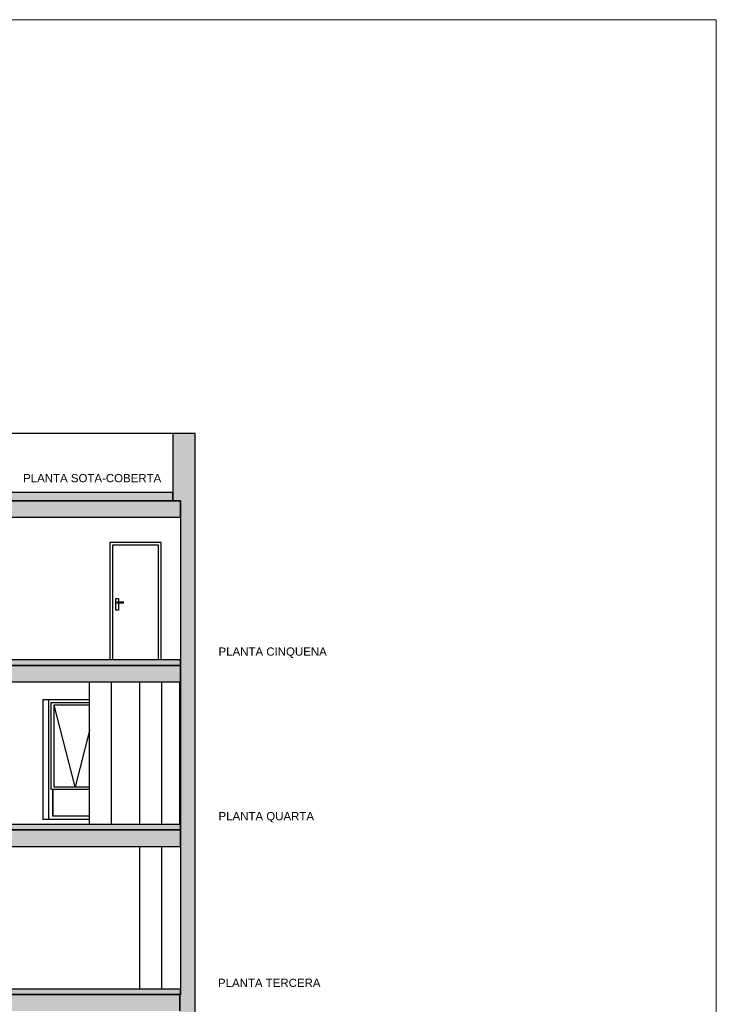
# Model space of a CAD drawing. Header units: metres. Extents: x -1 to 518, y -65 to 31.
# Tile 26 of 26: x 505 to 518, y -43 to -25. Entities that reach past the tile are written whole.
import ezdxf

# ---------------------------------------------------------------- set-up
doc = ezdxf.new("R2010")
doc.units = ezdxf.units.M
doc.linetypes.add('CONTINUA', pattern=[0])
doc.layers.add('+++++ CÀLCUL SECCIÓ B', color=7, linetype='CONTINUA', lineweight=25)
doc.styles.add('ARIAL', font='arial.ttf')

msp = doc.modelspace()

# ---------------------------------------------------------------- hatches: boundary and pattern name
at = {"layer": '+++++ CÀLCUL SECCIÓ B', "linetype": 'CONTINUA', "lineweight": 25, "true_color": 0xa0a0a0, "transparency": 33554687}
for points in [[(508.37, -32.51), (507.96, -32.51), (507.96, -33.74), (508.37, -33.74)], [(508.368, -33.74), (508.098, -33.74), (508.098, -36.75), (508.368, -36.75)], [(508.368, -36.75), (508.098, -36.75), (508.098, -39.76), (508.368, -39.76)], [(508.368, -39.76), (508.098, -39.76), (508.098, -42.77), (508.368, -42.77)], [(508.368, -42.77), (508.088, -42.77), (508.088, -45.78), (508.368, -45.78)]]:
    msp.add_hatch(color=253, dxfattribs=at).paths.add_polyline_path(points)
at = {"layer": '+++++ CÀLCUL SECCIÓ B', "linetype": 'CONTINUA', "lineweight": 25, "transparency": 33554687}
for points in [[(507.96, -33.59), (493.3, -33.59), (493.3, -33.74), (507.96, -33.74)], [(508.098, -36.65), (493.14, -36.65), (493.14, -36.75), (508.098, -36.75)], [(508.098, -39.66), (493.14, -39.66), (493.14, -39.76), (508.098, -39.76)], [(508.098, -42.67), (493.14, -42.67), (493.14, -42.77), (508.098, -42.77)]]:
    msp.add_hatch(color=32, dxfattribs=at).paths.add_polyline_path(points)
at = {"layer": '+++++ CÀLCUL SECCIÓ B', "linetype": 'CONTINUA', "lineweight": 25, "true_color": 0xababab, "transparency": 33554687}
for points in [[(508.098, -33.74), (493.14, -33.74), (493.14, -34.04), (508.098, -34.04)], [(508.098, -36.75), (493.14, -36.75), (493.14, -37.05), (508.098, -37.05)], [(508.098, -39.76), (493.14, -39.76), (493.14, -40.06), (508.098, -40.06)], [(508.088, -42.77), (493.14, -42.77), (493.14, -43.07), (508.088, -43.07)]]:
    msp.add_hatch(color=253, dxfattribs=at).paths.add_polyline_path(points)

# ---------------------------------------------------------------- linework, layer by layer
at = {"layer": '+++++ CÀLCUL SECCIÓ B', "color": 52, "linetype": 'CONTINUA', "lineweight": 13, "transparency": 33554687}
for p, q in [((517.903, -24.94), (485.111, -24.94)), ((485.111, -24.94), (517.903, -24.94)), ((517.903, -24.94), (485.209, -24.94)), ((485.209, -24.94), (517.903, -24.94)), ((517.903, -64.94), (517.903, -24.94)), ((517.903, -64.94), (517.903, -24.94)), ((517.903, -24.94), (517.903, -64.94)), ((517.903, -64.94), (517.903, -24.94))]:
    msp.add_line(p, q, dxfattribs=at)
at = {"layer": '+++++ CÀLCUL SECCIÓ B', "color": 7, "linetype": 'CONTINUA', "lineweight": 25, "transparency": 33554687}
for p, q in [((507.96, -32.51), (504.849, -32.51)), ((507.96, -32.51), (507.96, -33.59)), ((508.37, -32.51), (507.96, -32.51)), ((508.37, -33.74), (508.37, -32.51)), ((507.96, -33.59), (493.3, -33.59)), ((507.96, -33.74), (507.96, -33.59)), ((507.96, -33.59), (507.96, -33.74)), ((508.098, -33.74), (504.849, -33.74)), ((504.849, -33.74), (507.96, -33.74)), ((507.96, -33.74), (508.098, -33.74)), ((508.098, -34.04), (508.098, -33.74)), ((508.098, -33.74), (508.098, -34.04)), ((508.368, -36.75), (508.368, -33.74)), ((508.368, -33.74), (508.37, -33.74)), ((502.887, -34.04), (508.098, -34.04)), ((508.098, -34.04), (508.098, -36.65)), ((506.808, -34.5), (506.808, -36.65)), ((507.748, -34.5), (506.808, -34.5)), ((506.858, -34.55), (506.858, -36.65)), ((507.698, -34.55), (506.858, -34.55)), ((507.698, -36.65), (507.698, -34.55)), ((507.748, -36.65), (507.748, -34.5)), ((506.918, -35.74), (506.918, -35.525)), ((506.918, -35.525), (506.968, -35.525)), ((506.934, -35.595), (506.933, -35.6)), ((506.933, -35.6), (506.934, -35.605)), ((507.058, -35.6), (506.933, -35.6)), ((506.938, -35.591), (506.934, -35.595)), ((507.058, -35.595), (506.934, -35.595)), ((506.934, -35.605), (506.938, -35.609)), ((507.058, -35.605), (506.934, -35.605)), ((506.943, -35.59), (506.938, -35.591)), ((507.058, -35.591), (506.938, -35.591)), ((506.938, -35.609), (506.943, -35.61)), ((507.058, -35.609), (506.938, -35.609)), ((506.943, -35.59), (507.058, -35.59)), ((507.058, -35.61), (506.943, -35.61)), ((506.968, -35.525), (506.968, -35.59)), ((506.968, -35.61), (506.968, -35.74)), ((507.058, -35.591), (507.058, -35.59)), ((507.058, -35.595), (507.058, -35.591)), ((507.058, -35.6), (507.058, -35.595)), ((507.058, -35.605), (507.058, -35.6)), ((507.058, -35.609), (507.058, -35.605)), ((507.058, -35.61), (507.058, -35.609)), ((506.968, -35.74), (506.918, -35.74)), ((508.098, -36.65), (493.14, -36.65)), ((508.098, -36.65), (508.098, -36.75)), ((508.098, -36.75), (508.098, -36.65)), ((508.098, -36.75), (502.887, -36.75)), ((502.887, -36.75), (508.098, -36.75)), ((508.098, -37.05), (508.098, -36.75)), ((508.098, -36.75), (508.098, -37.05)), ((508.368, -39.76), (508.368, -36.75)), ((497.694, -37.05), (508.098, -37.05)), ((506.439, -39.66), (506.439, -37.05)), ((506.839, -39.66), (506.839, -37.05)), ((507.359, -39.66), (507.359, -37.05)), ((507.759, -39.66), (507.759, -37.05)), ((508.088, -39.66), (508.088, -37.05)), ((508.098, -37.05), (508.098, -39.66)), ((505.582, -37.38), (505.582, -39.57)), ((506.439, -37.38), (505.582, -37.38)), ((505.694, -39.57), (505.694, -37.38)), ((505.737, -39.019), (505.737, -37.43)), ((505.737, -37.43), (505.786, -37.43)), ((505.786, -37.43), (506.439, -37.43)), ((505.786, -37.48), (505.786, -38.969)), ((506.439, -37.48), (505.786, -37.48)), ((506.174, -38.969), (505.791, -37.48)), ((505.791, -38.969), (505.791, -37.48)), ((506.439, -37.939), (506.174, -38.969)), ((505.786, -39.019), (505.737, -39.019)), ((505.762, -39.019), (505.762, -39.5)), ((505.769, -39.5), (505.769, -39.019)), ((505.786, -38.969), (506.439, -38.969)), ((506.439, -39.019), (505.786, -39.019)), ((506.439, -39.57), (505.582, -39.57)), ((505.762, -39.5), (506.439, -39.5)), ((508.098, -39.66), (493.14, -39.66)), ((508.098, -39.76), (497.694, -39.76)), ((497.694, -39.76), (508.098, -39.76)), ((508.098, -39.66), (508.098, -39.76)), ((508.098, -39.76), (508.098, -39.66)), ((508.098, -40.06), (508.098, -39.76)), ((508.098, -39.76), (508.098, -40.06)), ((508.368, -42.77), (508.368, -39.76)), ((504.042, -40.06), (508.098, -40.06)), ((507.359, -42.67), (507.359, -40.06)), ((507.759, -42.67), (507.759, -40.06)), ((508.098, -40.06), (508.098, -42.67)), ((508.098, -42.67), (493.14, -42.67)), ((508.098, -42.67), (508.098, -42.77)), ((508.098, -42.77), (508.098, -42.67)), ((508.088, -42.77), (504.042, -42.77)), ((504.042, -42.77), (508.098, -42.77)), ((508.088, -43.07), (508.088, -42.77)), ((508.088, -42.77), (508.088, -43.07)), ((508.098, -42.77), (508.088, -42.77)), ((508.368, -45.78), (508.368, -42.77))]:
    msp.add_line(p, q, dxfattribs=at)

# ---------------------------------------------------------------- texts
at = {"layer": '+++++ CÀLCUL SECCIÓ B', "color": 7, "linetype": 'CONTINUA', "lineweight": 25, "transparency": 33554687, "char_height": 0.15, "attachment_point": 7, "style": 'ARIAL'}
for s, insert, width in [('\\W1.00;PLANTA SOTA-COBERTA', (505.222, -33.402), 2.60503), ('\\W1.00;PLANTA CINQUENA', (508.797, -36.614), 2.06012), ('\\W1.00;PLANTA QUARTA', (508.797, -39.624), 1.82505), ('\\W1.00;PLANTA TERCERA', (508.787, -42.634), 1.95512)]:
    msp.add_mtext(s, dxfattribs=dict(at, insert=insert, width=width))

doc.saveas('drawing.dxf')
